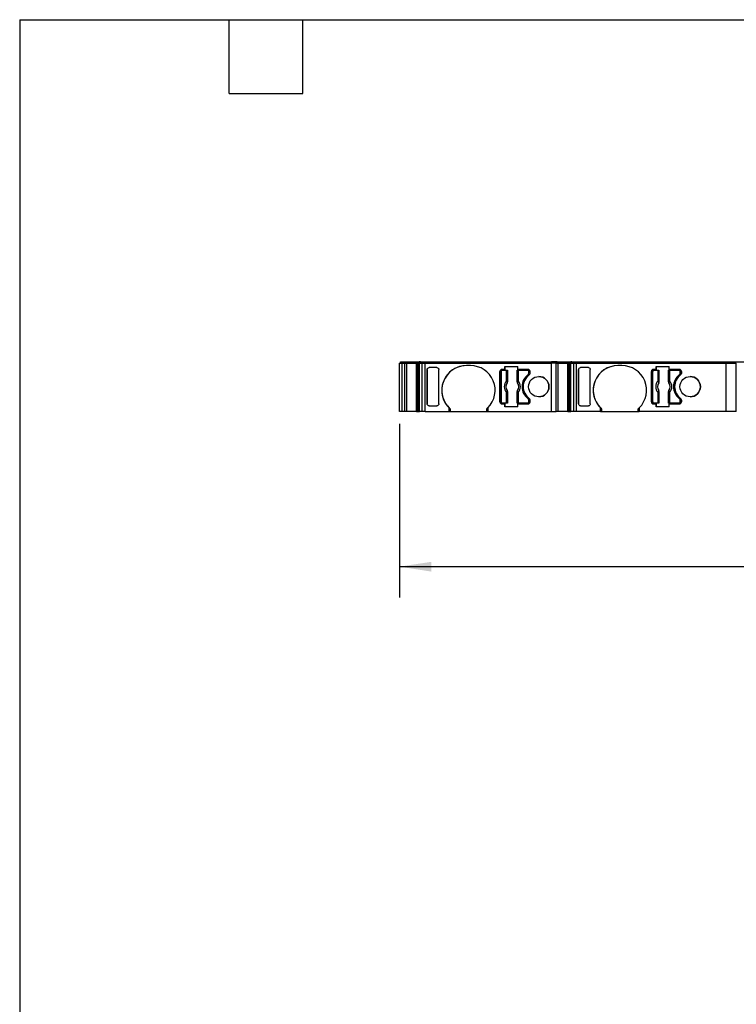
# Model space of a CAD drawing. Header units: millimetres. Extents: x 6 to 273, y 6 to 210.
# Tile 2 of 8: x 6 to 80, y 108 to 210. Entities that reach past the tile are written whole.
import ezdxf

# ---------------------------------------------------------------- set-up
doc = ezdxf.new("R2010")
doc.units = ezdxf.units.MM
doc.linetypes.add('SLD-Solid', pattern=[0])
doc.layers.add('DIMENSIONS', color=140, linetype='SLD-Solid', lineweight=25)
doc.layers.add('TEXT', color=140, linetype='SLD-Solid', lineweight=25)
doc.styles.add('SLDTEXTSTYLE0', font='TXT', dxfattribs={"width": 0.7})
doc.dimstyles.new('SLDDIMSTYLE0', dxfattribs={"dimtxt": 2.158008, "dimasz": 3.302, "dimexe": 0, "dimexo": 0.0625, "dimgap": 0.539502, "dimtad": 0, "dimtih": 1, "dimtoh": 1, "dimrnd": 1e-09, "dimzin": 12, "dimdsep": 46, "dimtxsty": 'SLDTEXTSTYLE0', "dimsah": 1, "dimcen": 0.09, "dimadec": 0, "dimazin": 3, "dimtfac": 1, "dimtofl": 0, "dimtmove": 0, "dimatfit": 3, "dimfxl": 0, "dimfrac": 2, "dimtolj": 1, "dimtzin": 12, "dimarcsym": 0})

# ---------------------------------------------------------------- blocks, each defined once
blk = doc.blocks.new('_D_4')
at = {"layer": 'DIMENSIONS'}
for p, q in [((45.51, 167.84), (45.51, 149.93)), ((146.86, 167.84), (146.86, 149.93)), ((45.51, 153.11), (86.25, 153.11)), ((89.17, 153.11), (88.45, 153.11)), ((88.45, 153.11), (88.45, 149.68)), ((95.59, 153.11), (96.31, 153.11)), ((96.31, 153.11), (96.31, 149.68)), ((146.86, 153.11), (98.51, 153.11)), ((88.45, 149.68), (89.17, 149.68)), ((96.31, 149.68), (95.59, 149.68))]:
    blk.add_line(p, q, dxfattribs=at)
for points in [[(45.51, 153.11), (48.82, 152.6), (48.82, 153.61)], [(146.86, 153.11), (143.56, 153.61), (143.56, 152.6)]]:
    blk.add_solid(points, dxfattribs=at)
at = {"layer": 'DIMENSIONS', "char_height": 2.117, "attachment_point": 1, "style": 'SLDTEXTSTYLE0'}
for s, insert in [('101.3', (88.27, 156.32)), ('3.99', (89.17, 152.41))]:
    blk.add_mtext(s, dxfattribs=dict(at, insert=insert))

msp = doc.modelspace()

# ---------------------------------------------------------------- linework, layer by layer
for p, q in [((45.514, 169.107), (45.514, 174.107)), ((45.514, 174.107), (45.762, 174.107)), ((45.614, 174.107), (45.614, 174.257)), ((45.614, 174.257), (46.162, 174.257)), ((45.762, 174.107), (45.762, 169.107)), ((45.762, 174.107), (46.062, 174.107)), ((46.062, 169.107), (46.062, 174.107)), ((46.062, 174.107), (46.072, 174.107)), ((46.062, 169.107), (46.062, 174.107)), ((46.072, 169.107), (46.072, 174.107)), ((46.072, 174.107), (46.279, 174.107)), ((46.162, 174.107), (46.162, 174.257)), ((46.162, 174.257), (46.169, 174.257)), ((46.162, 174.107), (46.162, 174.257)), ((46.169, 174.107), (46.169, 174.257)), ((46.169, 174.257), (46.358, 174.257)), ((46.279, 169.107), (46.279, 174.107)), ((46.279, 174.107), (47.275, 174.107)), ((46.358, 174.107), (46.358, 174.257)), ((46.358, 174.257), (47.265, 174.257)), ((47.265, 174.107), (47.265, 174.257)), ((47.265, 174.257), (47.307, 174.257)), ((47.275, 169.107), (47.275, 174.107)), ((47.275, 174.107), (47.333, 174.107)), ((47.307, 174.257), (47.452, 174.257)), ((47.333, 174.107), (47.478, 174.107)), ((47.333, 174.007), (47.478, 174.007)), ((47.333, 169.107), (47.333, 174.007)), ((47.333, 174.007), (47.333, 169.107)), ((47.45, 169.107), (47.45, 174.007)), ((47.452, 174.107), (47.452, 174.257)), ((47.452, 174.257), (47.567, 174.257)), ((47.478, 174.007), (47.478, 174.107)), ((47.478, 174.107), (47.572, 174.107)), ((47.478, 174.007), (47.572, 174.007)), ((47.557, 169.107), (47.557, 174.007)), ((47.567, 174.107), (47.567, 174.257)), ((47.687, 174.257), (47.567, 174.257)), ((47.572, 169.107), (47.572, 174.107)), ((47.572, 174.107), (47.873, 174.107)), ((47.687, 174.107), (47.687, 174.257)), ((47.687, 174.257), (47.97, 174.257)), ((47.873, 169.107), (47.873, 174.107)), ((47.873, 174.107), (48.162, 174.107)), ((47.97, 174.107), (47.97, 174.257)), ((47.97, 174.257), (48.162, 174.257)), ((48.162, 174.107), (48.162, 174.257)), ((48.162, 174.257), (61.182, 174.257)), ((48.162, 169.107), (48.162, 174.107)), ((48.162, 174.107), (61.182, 174.107)), ((52.833, 173.857), (52.433, 173.857)), ((56.388, 173.757), (57.729, 173.757)), ((56.388, 173.757), (56.388, 173.457)), ((56.388, 173.457), (56.388, 173.757)), ((56.388, 173.757), (56.388, 173.757)), ((57.729, 173.457), (57.729, 173.757)), ((61.182, 174.107), (61.182, 174.257)), ((61.782, 174.257), (61.182, 174.257)), ((61.182, 169.107), (61.182, 174.107)), ((61.682, 174.107), (61.182, 174.107)), ((61.682, 169.107), (61.682, 174.107)), ((61.682, 174.107), (61.692, 174.107)), ((61.682, 169.107), (61.682, 174.107)), ((61.692, 169.107), (61.692, 174.107)), ((61.692, 174.107), (61.899, 174.107)), ((61.782, 174.107), (61.782, 174.257)), ((61.782, 174.257), (61.789, 174.257)), ((61.782, 174.107), (61.782, 174.257)), ((61.789, 174.107), (61.789, 174.257)), ((61.789, 174.257), (61.977, 174.257)), ((61.899, 169.107), (61.899, 174.107)), ((61.899, 174.107), (62.895, 174.107)), ((61.977, 174.107), (61.977, 174.257)), ((61.977, 174.257), (62.885, 174.257)), ((62.885, 174.107), (62.885, 174.257)), ((62.885, 174.257), (62.927, 174.257)), ((62.895, 169.107), (62.895, 174.107)), ((62.895, 174.107), (62.953, 174.107)), ((62.927, 174.257), (63.072, 174.257)), ((62.953, 174.107), (63.098, 174.107)), ((62.953, 174.007), (63.098, 174.007)), ((62.953, 169.107), (62.953, 174.007)), ((62.953, 174.007), (62.953, 169.107)), ((63.069, 169.107), (63.069, 174.007)), ((63.072, 174.107), (63.072, 174.257)), ((63.072, 174.257), (63.187, 174.257)), ((63.098, 174.007), (63.098, 174.107)), ((63.098, 174.107), (63.191, 174.107)), ((63.098, 174.007), (63.191, 174.007)), ((63.177, 169.107), (63.177, 174.007)), ((63.187, 174.107), (63.187, 174.257)), ((63.306, 174.257), (63.187, 174.257)), ((63.191, 169.107), (63.191, 174.107)), ((63.191, 174.107), (63.493, 174.107)), ((63.306, 174.107), (63.306, 174.257)), ((63.306, 174.257), (63.59, 174.257)), ((63.493, 169.107), (63.493, 174.107)), ((63.493, 174.107), (63.783, 174.107)), ((63.59, 174.107), (63.59, 174.257)), ((63.59, 174.257), (63.783, 174.257)), ((63.783, 174.107), (63.783, 174.257)), ((63.783, 174.257), (79.157, 174.257)), ((63.783, 169.107), (63.783, 174.107)), ((63.783, 174.107), (79.202, 174.107)), ((68.452, 173.857), (68.052, 173.857)), ((72.007, 173.757), (73.348, 173.757)), ((72.007, 173.757), (72.007, 173.457)), ((72.007, 173.457), (72.007, 173.757)), ((72.007, 173.757), (72.007, 173.757)), ((73.348, 173.457), (73.348, 173.757)), ((79.157, 174.107), (79.157, 174.257)), ((79.157, 174.257), (80.159, 174.257)), ((79.202, 169.107), (79.202, 174.107)), ((79.202, 174.107), (80.259, 174.107)), ((80.159, 174.107), (80.159, 174.257)), ((80.159, 174.257), (93.059, 174.257)), ((80.259, 169.107), (80.259, 174.107)), ((48.374, 173.466), (48.374, 173.456)), ((48.374, 169.898), (48.374, 173.466)), ((48.374, 173.456), (48.374, 169.908)), ((49.383, 173.657), (48.574, 173.657)), ((49.583, 169.908), (49.583, 173.456)), ((55.883, 173.257), (55.883, 170.107)), ((55.883, 173.257), (55.883, 173.257)), ((55.883, 170.107), (55.883, 173.257)), ((56.008, 173.232), (56.008, 170.132)), ((56.388, 173.457), (56.083, 173.457)), ((56.158, 173.382), (56.566, 173.382)), ((56.388, 173.457), (56.388, 173.457)), ((56.566, 172.269), (56.566, 173.382)), ((56.566, 173.382), (56.666, 173.382)), ((56.666, 173.382), (56.666, 172.269)), ((56.666, 173.382), (56.668, 173.382)), ((56.668, 172.185), (56.668, 173.382)), ((57.648, 173.382), (57.648, 172.185)), ((57.648, 173.382), (57.65, 173.382)), ((57.65, 172.269), (57.65, 173.382)), ((57.65, 173.382), (57.75, 173.382)), ((58.783, 173.457), (57.729, 173.457)), ((57.75, 173.382), (57.75, 172.269)), ((57.75, 173.382), (58.708, 173.382)), ((58.778, 172.922), (58.778, 172.922)), ((58.858, 173.082), (58.858, 173.232)), ((58.858, 173.232), (58.858, 173.232)), ((58.858, 173.232), (58.858, 173.082)), ((58.858, 173.082), (58.858, 173.082)), ((58.983, 173.057), (58.983, 173.257)), ((63.993, 173.466), (63.993, 173.456)), ((63.993, 169.898), (63.993, 173.466)), ((63.993, 173.456), (63.993, 169.908)), ((65.002, 173.657), (64.193, 173.657)), ((65.202, 169.908), (65.202, 173.456)), ((71.502, 173.257), (71.502, 170.107)), ((71.502, 173.257), (71.502, 173.257)), ((71.502, 170.107), (71.502, 173.257)), ((71.627, 173.232), (71.627, 170.132)), ((72.007, 173.457), (71.702, 173.457)), ((71.777, 173.382), (72.185, 173.382)), ((72.007, 173.457), (72.007, 173.457)), ((72.185, 172.269), (72.185, 173.382)), ((72.185, 173.382), (72.285, 173.382)), ((72.285, 173.382), (72.285, 172.269)), ((72.285, 173.382), (72.286, 173.382)), ((72.286, 172.185), (72.286, 173.382)), ((73.267, 173.382), (73.267, 172.185)), ((73.267, 173.382), (73.269, 173.382)), ((73.269, 172.269), (73.269, 173.382)), ((73.269, 173.382), (73.368, 173.382)), ((74.402, 173.457), (73.348, 173.457)), ((73.368, 173.382), (73.368, 172.269)), ((73.368, 173.382), (74.327, 173.382)), ((74.397, 172.922), (74.397, 172.922)), ((74.477, 173.082), (74.477, 173.232)), ((74.477, 173.232), (74.477, 173.232)), ((74.477, 173.232), (74.477, 173.082)), ((74.477, 173.082), (74.477, 173.082)), ((74.602, 173.257), (74.602, 173.057)), ((56.566, 172.269), (56.666, 172.269)), ((57.65, 172.269), (57.75, 172.269)), ((72.185, 172.269), (72.285, 172.269)), ((73.269, 172.269), (73.368, 172.269)), ((56.566, 169.982), (56.566, 171.095)), ((56.666, 171.095), (56.566, 171.095)), ((56.666, 171.095), (56.666, 169.982)), ((56.668, 169.982), (56.668, 171.179)), ((57.648, 171.179), (57.648, 169.982)), ((57.65, 169.982), (57.65, 171.095)), ((57.75, 171.095), (57.65, 171.095)), ((57.75, 171.095), (57.75, 169.982)), ((72.185, 169.982), (72.185, 171.095)), ((72.285, 171.095), (72.185, 171.095)), ((72.285, 171.095), (72.285, 169.982)), ((72.286, 169.982), (72.286, 171.179)), ((73.267, 171.179), (73.267, 169.982)), ((73.269, 169.982), (73.269, 171.095)), ((73.368, 171.095), (73.269, 171.095)), ((73.368, 171.095), (73.368, 169.982)), ((48.374, 169.908), (48.374, 169.898)), ((48.574, 169.707), (49.383, 169.707)), ((55.883, 170.107), (55.883, 170.107)), ((56.083, 169.907), (56.388, 169.907)), ((56.566, 169.982), (56.158, 169.982)), ((56.388, 169.907), (56.388, 169.607)), ((56.388, 169.607), (56.388, 169.907)), ((56.388, 169.907), (56.388, 169.907)), ((56.666, 169.982), (56.566, 169.982)), ((56.668, 169.982), (56.666, 169.982)), ((57.65, 169.982), (57.648, 169.982)), ((57.75, 169.982), (57.65, 169.982)), ((57.729, 169.607), (57.729, 169.907)), ((57.729, 169.907), (58.783, 169.907)), ((58.708, 169.982), (57.75, 169.982)), ((58.778, 170.442), (58.778, 170.442)), ((58.858, 170.132), (58.858, 170.282)), ((58.858, 170.282), (58.858, 170.282)), ((58.858, 170.282), (58.858, 170.132)), ((58.858, 170.132), (58.858, 170.132)), ((58.983, 170.107), (58.983, 170.307)), ((63.993, 169.908), (63.993, 169.898)), ((64.193, 169.707), (65.002, 169.707)), ((71.502, 170.107), (71.502, 170.107)), ((71.702, 169.907), (72.007, 169.907)), ((72.185, 169.982), (71.777, 169.982)), ((72.007, 169.907), (72.007, 169.607)), ((72.007, 169.607), (72.007, 169.907)), ((72.007, 169.907), (72.007, 169.907)), ((72.285, 169.982), (72.185, 169.982)), ((72.286, 169.982), (72.285, 169.982)), ((73.269, 169.982), (73.267, 169.982)), ((73.368, 169.982), (73.269, 169.982)), ((73.348, 169.607), (73.348, 169.907)), ((73.348, 169.907), (74.402, 169.907)), ((74.327, 169.982), (73.368, 169.982)), ((74.397, 170.442), (74.397, 170.442)), ((74.477, 170.132), (74.477, 170.282)), ((74.477, 170.282), (74.477, 170.282)), ((74.477, 170.282), (74.477, 170.132)), ((74.477, 170.132), (74.477, 170.132)), ((74.602, 170.307), (74.602, 170.107)), ((45.762, 169.107), (45.514, 169.107)), ((46.062, 169.107), (45.762, 169.107)), ((46.072, 169.107), (46.062, 169.107)), ((46.279, 169.107), (46.072, 169.107)), ((47.275, 169.107), (46.279, 169.107)), ((47.275, 169.107), (47.333, 169.107)), ((47.333, 169.107), (47.45, 169.107)), ((47.45, 169.107), (47.557, 169.107)), ((47.557, 169.107), (47.572, 169.107)), ((47.873, 169.107), (47.572, 169.107)), ((48.162, 169.107), (47.873, 169.107)), ((48.162, 169.107), (50.633, 169.107)), ((50.633, 169.107), (50.633, 169.501)), ((50.633, 169.107), (50.743, 169.107)), ((50.743, 169.397), (50.743, 169.107)), ((50.743, 169.107), (54.523, 169.107)), ((54.523, 169.107), (54.523, 169.397)), ((54.523, 169.107), (54.633, 169.107)), ((54.633, 169.501), (54.633, 169.107)), ((54.633, 169.107), (61.182, 169.107)), ((57.729, 169.607), (56.388, 169.607)), ((56.388, 169.607), (56.388, 169.607)), ((61.182, 169.107), (61.682, 169.107)), ((61.692, 169.107), (61.682, 169.107)), ((61.899, 169.107), (61.692, 169.107)), ((62.895, 169.107), (61.899, 169.107)), ((62.895, 169.107), (62.953, 169.107)), ((62.953, 169.107), (63.069, 169.107)), ((63.069, 169.107), (63.177, 169.107)), ((63.177, 169.107), (63.191, 169.107)), ((63.493, 169.107), (63.191, 169.107)), ((63.783, 169.107), (63.493, 169.107)), ((66.252, 169.107), (63.783, 169.107)), ((66.252, 169.107), (66.252, 169.501)), ((66.252, 169.107), (66.362, 169.107)), ((66.362, 169.397), (66.362, 169.107)), ((66.362, 169.107), (70.142, 169.107)), ((70.142, 169.107), (70.142, 169.397)), ((70.142, 169.107), (70.252, 169.107)), ((70.252, 169.501), (70.252, 169.107)), ((79.202, 169.107), (70.252, 169.107)), ((73.348, 169.607), (72.007, 169.607)), ((72.007, 169.607), (72.007, 169.607)), ((80.259, 169.107), (79.202, 169.107))]:
    msp.add_line(p, q)
for centre in [(59.883, 171.682), (75.502, 171.682)]:
    msp.add_circle(centre, 1.05)
for centre, radius, start, end in [((52.433, 171.307), 2.55, 90, 228.49044), ((52.433, 171.307), 2.55, 90, 134.89968), ((52.833, 171.307), 2.55, 314.90088, 89.99999), ((68.052, 171.307), 2.55, 90, 225.09914), ((68.052, 171.307), 2.55, 90, 228.49038), ((68.452, 171.307), 2.55, 314.90088, 89.99999), ((52.433, 171.307), 2.55, 134.89968, 225.09914), ((56.083, 173.257), 0.2, 89.99888, 180), ((56.083, 173.257), 0.2, 90, 180), ((56.158, 173.232), 0.15, 90, 180), ((59.708, 171.682), 1.55, 126.8699, 233.1301), ((59.708, 171.682), 1.55, 126.86988, 233.13012), ((59.783, 171.682), 1.5, 126.03188, 233.96812), ((58.708, 173.232), 0.15, 0, 90), ((58.708, 173.232), 0.15, 0, 90), ((58.658, 173.082), 0.2, 306.8699, 0), ((58.658, 173.082), 0.2, 306.87006, 0), ((58.783, 173.257), 0.2, 0, 90), ((58.783, 173.057), 0.2, 306.03188, 0), ((59.883, 171.682), 1.05, 270, 90), ((71.702, 173.257), 0.2, 89.99893, 180), ((71.702, 173.257), 0.2, 90, 180), ((71.777, 173.232), 0.15, 90, 180), ((75.327, 171.682), 1.55, 126.8699, 233.1301), ((75.327, 171.682), 1.55, 126.86988, 233.13012), ((75.402, 171.682), 1.5, 126.03188, 233.96812), ((74.327, 173.232), 0.15, 0, 90), ((74.327, 173.232), 0.15, 0, 90), ((74.277, 173.082), 0.2, 306.8699, 0), ((74.277, 173.082), 0.2, 306.87006, 0), ((74.402, 173.257), 0.2, 0, 90), ((74.402, 173.057), 0.2, 306.03188, 0), ((75.502, 171.682), 1.05, 270, 90), ((57.158, 171.682), 0.833, 135.23629, 224.76371), ((57.158, 171.682), 0.655, 142.46125, 217.53875), ((56.598, 172.183), 0.0757, 292.32314, 332.98468), ((57.718, 172.183), 0.0757, 207.0145, 247.67697), ((57.158, 171.682), 0.655, 322.46128, 37.53872), ((57.158, 171.682), 0.833, 315.23629, 44.76371), ((72.777, 171.682), 0.833, 135.23629, 224.76371), ((72.777, 171.682), 0.655, 142.46111, 217.53889), ((72.217, 172.183), 0.0757, 292.32368, 332.98115), ((73.336, 172.183), 0.0757, 207.01833, 247.67638), ((72.777, 171.682), 0.655, 322.46113, 37.53887), ((72.777, 171.682), 0.833, 315.23629, 44.76371), ((56.598, 171.18), 0.0757, 27.01532, 67.67686), ((57.718, 171.18), 0.0757, 112.32303, 152.9855), ((72.217, 171.18), 0.0757, 27.01885, 67.67632), ((73.336, 171.18), 0.0757, 112.32362, 152.98167), ((56.083, 170.107), 0.2, 180, 270.0011), ((56.083, 170.107), 0.2, 180, 270), ((56.158, 170.132), 0.15, 180, 270), ((58.708, 170.132), 0.15, 270, 0), ((58.708, 170.132), 0.15, 270.00027, 0), ((58.658, 170.282), 0.2, 0, 53.1301), ((58.658, 170.282), 0.2, 0, 53.12994), ((58.783, 170.107), 0.2, 270, 0), ((58.783, 170.307), 0.2, 0, 53.96812), ((71.702, 170.107), 0.2, 180, 270.00111), ((71.702, 170.107), 0.2, 180, 270.00109), ((71.777, 170.132), 0.15, 180, 270), ((74.327, 170.132), 0.15, 270, 0), ((74.327, 170.132), 0.15, 270.00027, 0), ((74.277, 170.282), 0.2, 0, 53.1301), ((74.277, 170.282), 0.2, 0, 53.12994), ((74.402, 170.107), 0.2, 270, 0), ((74.402, 170.307), 0.2, 0, 53.96812)]:
    msp.add_arc(centre, radius, start, end)
for points, knots in [([(48.374, 173.456), (48.374, 173.504), (48.394, 173.559), (48.472, 173.637), (48.527, 173.657), (48.574, 173.657)], [0, 0, 0, 0, 0.5, 0.5, 1, 1, 1, 1]), ([(49.383, 173.657), (49.43, 173.657), (49.485, 173.637), (49.563, 173.559), (49.583, 173.504), (49.583, 173.456)], [0, 0, 0, 0, 0.5, 0.5, 1, 1, 1, 1]), ([(63.993, 173.456), (63.993, 173.504), (64.013, 173.559), (64.091, 173.637), (64.146, 173.657), (64.193, 173.657)], [0, 0, 0, 0, 0.5, 0.5, 1, 1, 1, 1]), ([(65.002, 173.657), (65.049, 173.657), (65.104, 173.637), (65.182, 173.559), (65.202, 173.504), (65.202, 173.456)], [0, 0, 0, 0, 0.5, 0.5, 1, 1, 1, 1]), ([(56.639, 172.081), (56.642, 172.085), (56.645, 172.089), (56.647, 172.093), (56.651, 172.099), (56.654, 172.106), (56.657, 172.113), (56.659, 172.119), (56.661, 172.125), (56.662, 172.131), (56.664, 172.137), (56.665, 172.143), (56.666, 172.149)], [0, 0, 0, 0, 0.000014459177, 0.000014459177, 0.000014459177, 0.000036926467, 0.000036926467, 0.000036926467, 0.000055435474, 0.000055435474, 0.000055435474, 0.000074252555, 0.000074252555, 0.000074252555, 0.000074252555]), ([(57.65, 172.149), (57.651, 172.141), (57.653, 172.133), (57.655, 172.125), (57.657, 172.117), (57.66, 172.109), (57.664, 172.102), (57.667, 172.095), (57.672, 172.087), (57.677, 172.081)], [0, 0, 0, 0, 0.000024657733, 0.000024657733, 0.000024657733, 0.000048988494, 0.000048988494, 0.000048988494, 0.000074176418, 0.000074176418, 0.000074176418, 0.000074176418]), ([(57.75, 172.269), (57.745, 172.254), (57.734, 172.225), (57.718, 172.183), (57.703, 172.144), (57.693, 172.123), (57.689, 172.113)], [0, 0, 0, 0, 0.2512213, 0.500849, 0.7634248, 1, 1, 1, 1]), ([(72.257, 172.081), (72.26, 172.085), (72.263, 172.089), (72.266, 172.093), (72.269, 172.099), (72.273, 172.106), (72.275, 172.113), (72.278, 172.119), (72.28, 172.125), (72.281, 172.131), (72.283, 172.137), (72.284, 172.143), (72.284, 172.149)], [0, 0, 0, 0, 0.000014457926, 0.000014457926, 0.000014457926, 0.000036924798, 0.000036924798, 0.000036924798, 0.000055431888, 0.000055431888, 0.000055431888, 0.000074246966, 0.000074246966, 0.000074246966, 0.000074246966]), ([(73.269, 172.149), (73.27, 172.141), (73.271, 172.133), (73.274, 172.125), (73.276, 172.117), (73.279, 172.109), (73.282, 172.102), (73.286, 172.095), (73.291, 172.087), (73.296, 172.081)], [0, 0, 0, 0, 0.000024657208, 0.000024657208, 0.000024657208, 0.000048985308, 0.000048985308, 0.000048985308, 0.000074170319, 0.000074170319, 0.000074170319, 0.000074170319]), ([(73.368, 172.269), (73.363, 172.254), (73.353, 172.225), (73.337, 172.183), (73.322, 172.144), (73.312, 172.123), (73.307, 172.113)], [0, 0, 0, 0, 0.2512213, 0.500849, 0.7634248, 1, 1, 1, 1]), ([(56.566, 171.095), (56.571, 171.11), (56.581, 171.139), (56.597, 171.181), (56.613, 171.22), (56.623, 171.241), (56.627, 171.25)], [0, 0, 0, 0, 0.2512213, 0.500849, 0.7634248, 1, 1, 1, 1]), ([(56.666, 171.215), (56.665, 171.223), (56.663, 171.231), (56.661, 171.239), (56.659, 171.247), (56.656, 171.254), (56.652, 171.262), (56.648, 171.269), (56.644, 171.276), (56.639, 171.283)], [0, 0, 0, 0, 0.000024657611, 0.000024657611, 0.000024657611, 0.000048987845, 0.000048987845, 0.000048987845, 0.000074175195, 0.000074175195, 0.000074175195, 0.000074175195]), ([(57.677, 171.283), (57.674, 171.279), (57.671, 171.275), (57.669, 171.271), (57.665, 171.265), (57.662, 171.258), (57.659, 171.251), (57.657, 171.245), (57.655, 171.239), (57.653, 171.233), (57.652, 171.227), (57.651, 171.221), (57.65, 171.215)], [0.000000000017, 0.000000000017, 0.000000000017, 0.000000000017, 0.000014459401, 0.000014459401, 0.000014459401, 0.000036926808, 0.000036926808, 0.000036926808, 0.000055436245, 0.000055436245, 0.000055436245, 0.000074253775, 0.000074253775, 0.000074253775, 0.000074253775]), ([(72.185, 171.095), (72.19, 171.11), (72.2, 171.139), (72.216, 171.181), (72.232, 171.22), (72.241, 171.241), (72.246, 171.25)], [0, 0, 0, 0, 0.2512213, 0.500849, 0.7634248, 1, 1, 1, 1]), ([(72.284, 171.215), (72.283, 171.223), (72.282, 171.231), (72.28, 171.239), (72.277, 171.247), (72.274, 171.254), (72.271, 171.262), (72.267, 171.269), (72.263, 171.276), (72.257, 171.283)], [0, 0, 0, 0, 0.000024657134, 0.000024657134, 0.000024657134, 0.000048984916, 0.000048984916, 0.000048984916, 0.000074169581, 0.000074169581, 0.000074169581, 0.000074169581]), ([(73.296, 171.283), (73.293, 171.279), (73.29, 171.275), (73.288, 171.271), (73.284, 171.265), (73.28, 171.258), (73.278, 171.251), (73.275, 171.245), (73.274, 171.239), (73.272, 171.233), (73.271, 171.227), (73.269, 171.221), (73.269, 171.215)], [0.00000000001, 0.00000000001, 0.00000000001, 0.00000000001, 0.000014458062, 0.000014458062, 0.000014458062, 0.000036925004, 0.000036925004, 0.000036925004, 0.000055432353, 0.000055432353, 0.000055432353, 0.000074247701, 0.000074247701, 0.000074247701, 0.000074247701]), ([(48.574, 169.707), (48.527, 169.707), (48.472, 169.727), (48.394, 169.805), (48.374, 169.86), (48.374, 169.908)], [0, 0, 0, 0, 0.5, 0.5, 1, 1, 1, 1]), ([(49.583, 169.908), (49.583, 169.86), (49.563, 169.805), (49.485, 169.727), (49.43, 169.707), (49.383, 169.707)], [0, 0, 0, 0, 0.5, 0.5, 1, 1, 1, 1]), ([(64.193, 169.707), (64.146, 169.707), (64.091, 169.727), (64.013, 169.805), (63.993, 169.86), (63.993, 169.908)], [0, 0, 0, 0, 0.5, 0.5, 1, 1, 1, 1]), ([(65.202, 169.908), (65.202, 169.86), (65.182, 169.805), (65.104, 169.727), (65.049, 169.707), (65.002, 169.707)], [0, 0, 0, 0, 0.5, 0.5, 1, 1, 1, 1])]:
    msp.add_open_spline(points, degree=3, knots=knots)
for points in [[(56.566, 172.269), (56.585, 172.212), (56.608, 172.155), (56.627, 172.113)], [(56.627, 172.113), (56.633, 172.102), (56.637, 172.091), (56.639, 172.081)], [(56.666, 172.269), (56.666, 172.239), (56.666, 172.211), (56.668, 172.185)], [(56.666, 172.149), (56.667, 172.161), (56.668, 172.173), (56.668, 172.185)], [(57.648, 172.185), (57.649, 172.211), (57.65, 172.239), (57.65, 172.269)], [(57.648, 172.185), (57.648, 172.173), (57.649, 172.161), (57.65, 172.149)], [(57.689, 172.113), (57.683, 172.102), (57.679, 172.091), (57.677, 172.081)], [(72.185, 172.269), (72.204, 172.212), (72.226, 172.155), (72.246, 172.113)], [(72.246, 172.113), (72.251, 172.102), (72.255, 172.091), (72.257, 172.081)], [(72.284, 172.149), (72.286, 172.161), (72.286, 172.173), (72.286, 172.185)], [(72.285, 172.269), (72.285, 172.239), (72.285, 172.211), (72.286, 172.185)], [(73.267, 172.185), (73.268, 172.211), (73.269, 172.239), (73.269, 172.269)], [(73.267, 172.185), (73.267, 172.173), (73.267, 172.161), (73.269, 172.149)], [(73.307, 172.113), (73.302, 172.102), (73.298, 172.091), (73.296, 172.081)], [(56.627, 171.25), (56.633, 171.262), (56.637, 171.273), (56.639, 171.283)], [(56.668, 171.179), (56.668, 171.191), (56.667, 171.203), (56.666, 171.215)], [(56.668, 171.179), (56.666, 171.153), (56.666, 171.124), (56.666, 171.095)], [(57.65, 171.215), (57.649, 171.203), (57.648, 171.191), (57.648, 171.179)], [(57.65, 171.095), (57.65, 171.124), (57.649, 171.153), (57.648, 171.179)], [(57.689, 171.25), (57.683, 171.262), (57.679, 171.273), (57.677, 171.283)], [(57.75, 171.095), (57.731, 171.152), (57.708, 171.209), (57.689, 171.25)], [(72.246, 171.25), (72.251, 171.262), (72.255, 171.273), (72.257, 171.283)], [(72.286, 171.179), (72.286, 171.191), (72.286, 171.203), (72.284, 171.215)], [(72.286, 171.179), (72.285, 171.153), (72.285, 171.124), (72.285, 171.095)], [(73.269, 171.215), (73.267, 171.203), (73.267, 171.191), (73.267, 171.179)], [(73.269, 171.095), (73.269, 171.124), (73.268, 171.153), (73.267, 171.179)], [(73.307, 171.25), (73.302, 171.262), (73.298, 171.273), (73.296, 171.283)], [(73.368, 171.095), (73.349, 171.152), (73.327, 171.209), (73.307, 171.25)], [(50.633, 169.501), (50.669, 169.465), (50.705, 169.431), (50.743, 169.397)], [(54.523, 169.397), (54.561, 169.431), (54.597, 169.465), (54.633, 169.501)], [(66.252, 169.501), (66.287, 169.465), (66.324, 169.431), (66.362, 169.397)], [(70.142, 169.397), (70.179, 169.431), (70.216, 169.465), (70.252, 169.501)]]:
    msp.add_open_spline(points, degree=3)
at = {"layer": 'TEXT'}
for p, q in [((6.35, 209.55), (273.05, 209.55)), ((6.35, 209.55), (6.35, 6.35)), ((27.94, 201.93), (27.94, 209.55)), ((35.56, 201.93), (35.56, 209.55)), ((27.94, 201.93), (35.56, 201.93))]:
    msp.add_line(p, q, dxfattribs=at)

# ---------------------------------------------------------------- dimensions: what is measured, and where the dimension line sits
at = {"layer": 'DIMENSIONS'}
dim = msp.add_linear_dim(base=(146.85912, 153.10696), p1=(45.51411, 169.10696), p2=(146.85912, 169.10696), dimstyle='SLDDIMSTYLE0', dxfattribs=at)
dim.commit()
dim.dimension.update_dxf_attribs({"geometry": '_D_4', "text_midpoint": (92.3788, 153.10696), "dimtype": 160})

doc.saveas('drawing.dxf')
